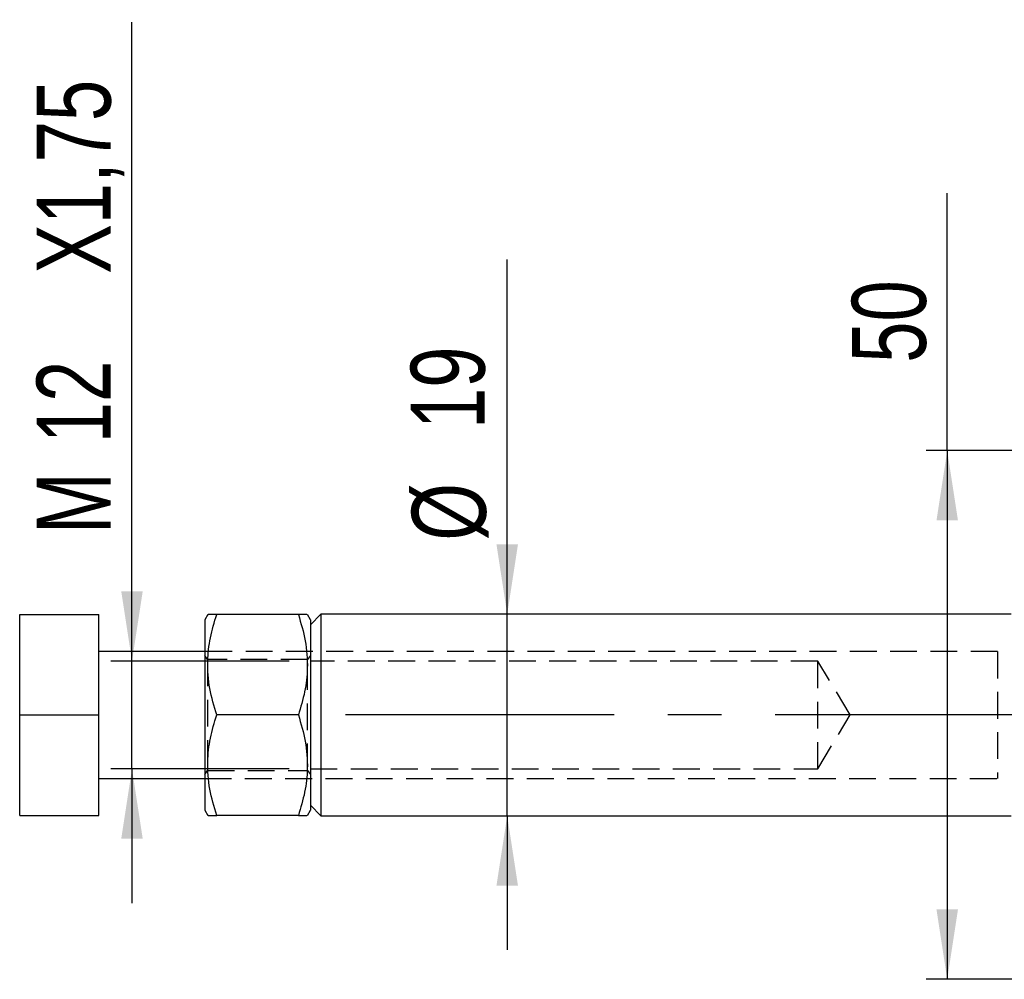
# Model space of a CAD drawing. Extents: x 63 to 798, y 54 to 570.
# Tile 3 of 30: x 86 to 180, y 257 to 348. Entities that reach past the tile are written whole.
import ezdxf

# ---------------------------------------------------------------- set-up
doc = ezdxf.new("R2010")
doc.units = 0
doc.header["$LTSCALE"] = 2
doc.linetypes.add('CENTERX2', pattern=[20.32, 12.7, -2.54, 2.54, -2.54])
doc.linetypes.add('HIDDEN', pattern=[1.905, 1.27, -0.635])
doc.layers.get('0').update_dxf_attribs({"linetype": 'CONTINUOUS'})
doc.styles.add('SLDTEXTSTYLE0', font='TXT', dxfattribs={"width": 0.75})
doc.dimstyles.new('SLDDIMSTYLE2', dxfattribs={"dimtxt": 7, "dimasz": 6.604, "dimexe": 0, "dimexo": 0.0625, "dimgap": 1.75, "dimtad": 1, "dimdec": 0, "dimrnd": 1e-09, "dimzin": 12, "dimtxsty": 'SLDTEXTSTYLE0', "dimsah": 1, "dimcen": 0.09, "dimazin": 3, "dimtfac": 1, "dimtmove": 0, "dimatfit": 3, "dimtolj": 1, "dimtzin": 12})
doc.dimstyles.new('SLDDIMSTYLE3', dxfattribs={"dimtxt": 7, "dimasz": 6.604, "dimexe": 0, "dimexo": 0.0625, "dimgap": 1.75, "dimtad": 1, "dimdec": 3, "dimrnd": 1e-09, "dimzin": 12, "dimtxsty": 'SLDTEXTSTYLE0', "dimsah": 1, "dimcen": 0.09, "dimazin": 3, "dimtfac": 1, "dimtdec": 3, "dimtmove": 0, "dimatfit": 3, "dimtolj": 1, "dimtzin": 12})
doc.dimstyles.new('SLDDIMSTYLE4', dxfattribs={"dimtxt": 7, "dimasz": 6.604, "dimexe": 0, "dimexo": 0.0625, "dimgap": 1.75, "dimtad": 1, "dimdec": 3, "dimrnd": 1e-09, "dimzin": 12, "dimtxsty": 'SLDTEXTSTYLE0', "dimsah": 1, "dimcen": 0.09, "dimazin": 3, "dimtfac": 1, "dimtdec": 3, "dimtofl": 0, "dimtmove": 0, "dimatfit": 3, "dimtolj": 1, "dimtzin": 12})

# ---------------------------------------------------------------- blocks, each defined once
blk = doc.blocks.new('_D_5')
at = {"color": 179, "linetype": 'CONTINUOUS'}
for p, q in [((132.589, 291.851), (132.589, 325.395)), ((132.589, 272.801), (132.589, 291.851)), ((132.589, 272.801), (132.589, 260.101))]:
    blk.add_line(p, q, dxfattribs=at)
for points in [[(132.589, 291.851), (133.605, 298.455), (131.573, 298.455)], [(132.589, 272.801), (131.573, 266.197), (133.605, 266.197)]]:
    blk.add_solid(points, dxfattribs=at)
at = {"color": 179, "linetype": 'CONTINUOUS', "char_height": 7, "attachment_point": 1, "rotation": 90, "style": 'SLDTEXTSTYLE0'}
for s, insert in [('19', (123.459, 309.363, -41.816)), ('%%c', (123.566, 298.806, -41.816))]:
    blk.add_mtext(s, dxfattribs=dict(at, insert=insert))
blk = doc.blocks.new('_D_6')
at = {"color": 179, "linetype": 'CONTINUOUS'}
for p, q in [((97.094, 287.426), (97.094, 347.845)), ((111.971, 287.426), (95.094, 287.426)), ((97.094, 277.226), (97.094, 287.426)), ((111.971, 277.226), (95.094, 277.226)), ((97.094, 277.226), (97.094, 264.526))]:
    blk.add_line(p, q, dxfattribs=at)
for points in [[(97.094, 287.426), (98.11, 294.03), (96.078, 294.03)], [(97.094, 277.226), (96.078, 270.622), (98.11, 270.622)]]:
    blk.add_solid(points, dxfattribs=at)
at = {"color": 179, "linetype": 'CONTINUOUS', "char_height": 7, "attachment_point": 1, "rotation": 90, "style": 'SLDTEXTSTYLE0'}
for s, insert in [('X1,75', (88.07, 324.055, -41.816)), ('12', (88.07, 308.023, -41.816)), ('M', (88.07, 299.448, -41.816))]:
    blk.add_mtext(s, dxfattribs=dict(at, insert=insert))
blk = doc.blocks.new('_D_8')
at = {"color": 179, "linetype": 'CONTINUOUS'}
for p, q in [((174.213, 307.326), (174.213, 331.662)), ((216.003, 307.326), (172.213, 307.326)), ((174.213, 307.326), (174.213, 257.326)), ((216.003, 257.326), (172.213, 257.326))]:
    blk.add_line(p, q, dxfattribs=at)
for points in [[(174.213, 307.326), (173.197, 300.722), (175.229, 300.722)], [(174.213, 257.326), (175.229, 263.93), (173.197, 263.93)]]:
    blk.add_solid(points, dxfattribs=at)
at = {"color": 179, "linetype": 'CONTINUOUS', "insert": (165.19, 315.631, -41.816), "char_height": 7, "attachment_point": 1, "rotation": 90, "style": 'SLDTEXTSTYLE0'}
blk.add_mtext('50', dxfattribs=at)

msp = doc.modelspace()

# ---------------------------------------------------------------- linework, layer by layer
at = {"color": 7, "linetype": 'CONTINUOUS'}
for p, q in [((86.4712, 282.326), (86.4712, 291.826)), ((86.4712, 291.826), (93.9712, 291.826)), ((93.9712, 282.326), (93.9712, 291.826)), ((104.2599, 291.826), (103.9712, 291.326)), ((112.834, 291.826), (105.1084, 291.826)), ((113.9712, 291.326), (113.6825, 291.826)), ((114.9712, 291.851), (113.9712, 290.851)), ((180.2526, 291.851), (114.9712, 291.851)), ((114.9712, 291.851), (114.9712, 272.801)), ((103.9712, 291.326), (103.9712, 273.326)), ((113.9712, 291.326), (113.9712, 273.326)), ((103.9712, 288.326), (93.9712, 288.326)), ((86.4712, 282.326), (93.9712, 282.326)), ((86.4712, 272.826), (86.4712, 282.326)), ((93.9712, 272.826), (93.9712, 282.326)), ((112.834, 282.326), (105.1084, 282.326)), ((93.9712, 276.326), (103.9712, 276.326)), ((103.9712, 273.326), (104.2599, 272.826)), ((113.6825, 272.826), (113.9712, 273.326)), ((113.9712, 273.801), (114.9712, 272.801)), ((86.4712, 272.826), (93.9712, 272.826)), ((112.834, 272.826), (105.1084, 272.826)), ((114.9712, 272.801), (180.2526, 272.801))]:
    msp.add_line(p, q, dxfattribs=at)
at = {"color": 7, "linetype": 'HIDDEN'}
for p, q in [((178.9712, 288.326), (103.9712, 288.326)), ((104.2383, 287.576), (103.9712, 287.9574)), ((113.9712, 287.9574), (113.7041, 287.576)), ((178.9712, 288.326), (178.9712, 276.326)), ((104.2383, 287.576), (104.2383, 277.076)), ((113.7041, 287.576), (104.2383, 287.576)), ((113.7041, 277.076), (113.7041, 287.576)), ((161.9712, 287.426), (113.9712, 287.426)), ((161.9712, 277.226), (161.9712, 287.426)), ((165.0356, 282.326), (161.9712, 287.426)), ((161.9712, 277.226), (165.0356, 282.326)), ((103.9712, 276.6945), (104.2383, 277.076)), ((104.2383, 277.076), (113.7041, 277.076)), ((113.7041, 277.076), (113.9712, 276.6945)), ((113.9712, 277.226), (161.9712, 277.226)), ((103.9712, 276.326), (178.9712, 276.326))]:
    msp.add_line(p, q, dxfattribs=at)
at = {"color": 179, "linetype": 'CENTERX2'}
msp.add_line((223.9712, 282.326), (110.9712, 282.326), dxfattribs=at)
at = {"color": 7, "linetype": 'CONTINUOUS'}
for points, knots in [([(105.1084, 282.326), (104.8633, 283.1505), (104.3679, 284.8175), (104.1866, 287.2873), (104.4527, 289.6482), (104.8885, 291.0956), (105.1084, 291.826)], [0, 0, 0, 0, 0.2646058, 0.5349497, 0.7653441, 1, 1, 1, 1]), ([(105.1084, 291.826), (104.9979, 291.826), (104.644, 291.826), (104.2808, 291.826), (104.3111, 291.826), (104.3217, 291.826)], [0, 0, 0, 0, 0.2279827, 0.7304103, 1, 1, 1, 1]), ([(113.6237, 291.826), (113.6342, 291.826), (113.6658, 291.826), (113.3047, 291.826), (112.9445, 291.826), (112.834, 291.826)], [0, 0, 0, 0, 0.2567025, 0.7720082, 1, 1, 1, 1]), ([(112.834, 291.826), (113.0791, 291.0014), (113.5746, 289.3345), (113.7558, 286.8647), (113.4898, 284.5037), (113.054, 283.0563), (112.834, 282.326)], [0, 0, 0, 0, 0.2646058, 0.5349497, 0.7653441, 1, 1, 1, 1]), ([(105.1084, 272.826), (104.8633, 273.6505), (104.3679, 275.3175), (104.1866, 277.7873), (104.4527, 280.1482), (104.8885, 281.5956), (105.1084, 282.326)], [0, 0, 0, 0, 0.2646058, 0.5349497, 0.7653441, 1, 1, 1, 1]), ([(112.834, 282.326), (113.0791, 281.5014), (113.5746, 279.8345), (113.7558, 277.3647), (113.4898, 275.0037), (113.054, 273.5563), (112.834, 272.826)], [0, 0, 0, 0, 0.2646058, 0.5349497, 0.7653441, 1, 1, 1, 1]), ([(104.3188, 272.826), (104.3083, 272.826), (104.2766, 272.826), (104.6378, 272.826), (104.9979, 272.826), (105.1084, 272.826)], [0, 0, 0, 0, 0.2567025, 0.7720082, 1, 1, 1, 1]), ([(112.834, 272.826), (112.9445, 272.826), (113.2985, 272.826), (113.6616, 272.826), (113.6313, 272.826), (113.6208, 272.826)], [0, 0, 0, 0, 0.2279828, 0.7304102, 1, 1, 1, 1])]:
    msp.add_open_spline(points, degree=3, knots=knots, dxfattribs=at)

# ---------------------------------------------------------------- dimensions: what is measured, and where the dimension line sits
at = {"color": 179, "linetype": 'CONTINUOUS'}
for base, p1, p2, text, dimstyle, picture, middle in [((97.0938, 287.426), (113.9712, 277.226), (113.9712, 287.426), 'M<>X1,75', 'SLDDIMSTYLE3', '_D_6', (97.0938, 323.6465)), ((132.5895, 291.851), (114.9712, 272.801), (114.9712, 291.851), '%%c<>', 'SLDDIMSTYLE2', '_D_5', (132.5895, 312.1008))]:
    dim = msp.add_linear_dim(base=base, p1=p1, p2=p2, angle=90, text=text, dimstyle=dimstyle, dxfattribs=at)
    dim.commit()
    dim.dimension.update_dxf_attribs({"geometry": picture, "text_midpoint": middle, "dimtype": 160})
dim = msp.add_linear_dim(base=(174.2133, 257.326), p1=(218.0026, 307.326), p2=(218.0026, 257.326), angle=90, dimstyle='SLDDIMSTYLE4', dxfattribs=at)
dim.commit()
dim.dimension.update_dxf_attribs({"geometry": '_D_8', "text_midpoint": (174.2133, 323.6465), "dimtype": 160})

doc.saveas('drawing.dxf')
